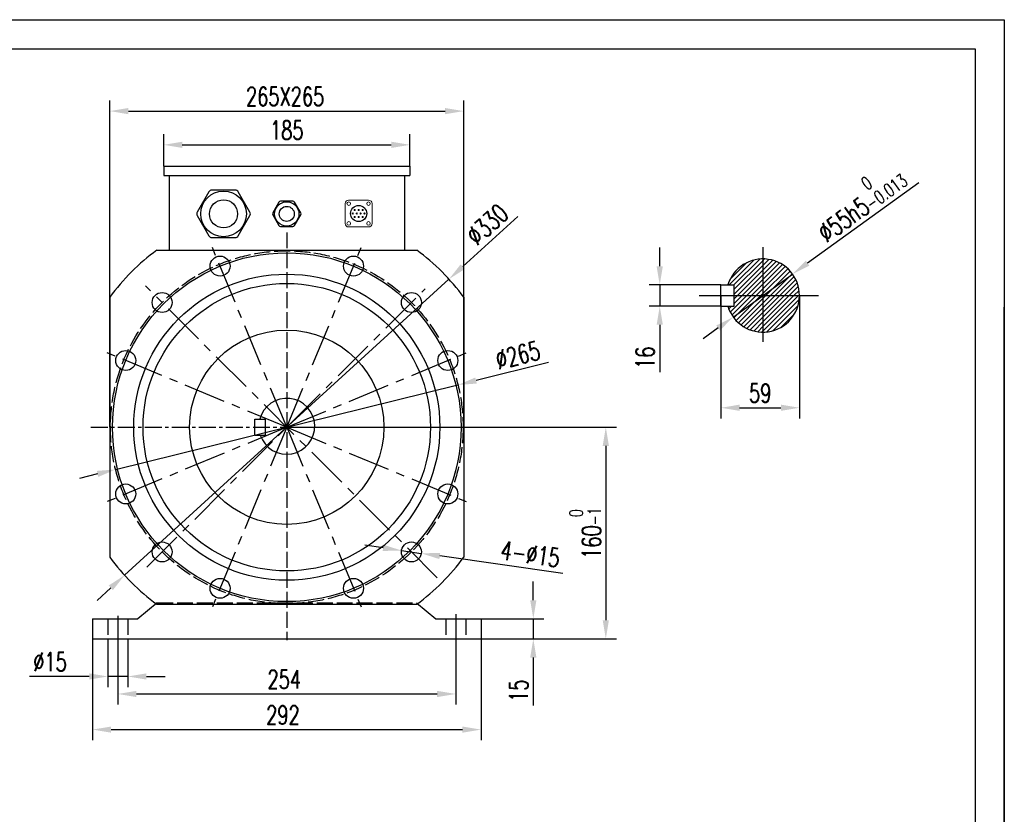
# Model space of a CAD drawing. Header units: inches. Extents: x -2985 to 8431, y -15940 to -4411.
# Tile 16 of 16: x 97 to 837, y -15241 to -14644. Entities that reach past the tile are written whole.
import ezdxf

# ---------------------------------------------------------------- set-up
doc = ezdxf.new("R2010")
doc.units = ezdxf.units.IN
doc.header["$MEASUREMENT"] = 0
for name, pattern in [('ACAD_ISO02W100', [15, 12, -3]), ('CENTER', [50.8, 31.75, -6.35, 6.35, -6.35]), ('CENTERX2', [20.32, 12.7, -2.54, 2.54, -2.54])]:
    doc.linetypes.add(name, pattern=pattern)
doc.layers.add('1', color=1, linetype='Continuous')
doc.layers.add('实线', color=7, linetype='Continuous', lineweight=30)
doc.styles.add('wldj', font='txt.shx', dxfattribs={"width": 0.7, "bigfont": 'INTECAD.SHX'})
doc.dimstyles.new('半径标注', dxfattribs={"dimscale": 4, "dimtxt": 3.5, "dimasz": 3.5, "dimexe": 2, "dimexo": 0, "dimgap": 1, "dimtad": 1, "dimdec": 3, "dimdsep": 46, "dimtxsty": 'wldj', "dimcen": 0.09, "dimclrd": 1, "dimclre": 1, "dimclrt": 3, "dimazin": 2, "dimtfac": 0.7, "dimtdec": 3, "dimtmove": 0, "dimatfit": 3, "dimfxl": 1, "dimtzin": 0, "dimarcsym": 0})
pattern_1 = [(45, (14947.7651, -1306.5628), (-1.76776695, 1.76776695), [])]

# ---------------------------------------------------------------- blocks, each defined once
blk = doc.blocks.new('*D65')
at = {"color": 1, "lineweight": -2}
for p, q in [((772.21, -14766.36), (688.71, -14826.79)), ((632.82, -14867.24), (677.37, -14835)), ((621.48, -14875.45), (610.14, -14883.66))]:
    blk.add_line(p, q, dxfattribs=at)
at = {"color": 1}
for points in [[(687.35, -14824.9), (690.08, -14828.68), (677.37, -14835)], [(622.84, -14877.34), (620.11, -14873.56), (632.82, -14867.24)]]:
    blk.add_solid(points, dxfattribs=at)
at = {"layer": 'Defpoints', "color": 0}
for p in [(677.37, -14835), (632.82, -14867.24)]:
    blk.add_point(p, dxfattribs=at)
at = {"color": 3, "insert": (726.95, -14779.78), "char_height": 14, "attachment_point": 5, "rotation": 35.89453, "style": 'wldj'}
blk.add_mtext('%%c55h5{\\H10;\\S 0^ -0.013;}', dxfattribs=at)
blk = doc.blocks.new('*D66')
at = {"color": 1, "lineweight": -2}
for p, q in [((623.6, -14851.12), (623.6, -14943.42)), ((682.6, -14851.12), (682.6, -14943.42)), ((637.6, -14935.42), (668.6, -14935.42))]:
    blk.add_line(p, q, dxfattribs=at)
at = {"color": 1}
for points in [[(637.6, -14933.08), (637.6, -14937.75), (623.6, -14935.42)], [(668.6, -14937.75), (668.6, -14933.08), (682.6, -14935.42)]]:
    blk.add_solid(points, dxfattribs=at)
at = {"layer": 'Defpoints', "color": 0}
for p in [(623.6, -14851.12), (682.6, -14851.12), (682.6, -14935.42)]:
    blk.add_point(p, dxfattribs=at)
at = {"color": 3, "insert": (653.1, -14924.42), "char_height": 14, "attachment_point": 5, "style": 'wldj'}
blk.add_mtext('59', dxfattribs=at)
blk = doc.blocks.new('*D67')
at = {"color": 1, "lineweight": -2}
for p, q in [((577.58, -14829.12), (577.58, -14815.12)), ((623.6, -14843.12), (569.58, -14843.12)), ((577.58, -14843.12), (577.58, -14859.12)), ((623.6, -14859.12), (569.58, -14859.12)), ((577.58, -14873.12), (577.58, -14908.65))]:
    blk.add_line(p, q, dxfattribs=at)
at = {"color": 1}
for points in [[(575.24, -14829.12), (579.91, -14829.12), (577.58, -14843.12)], [(579.91, -14873.12), (575.24, -14873.12), (577.58, -14859.12)]]:
    blk.add_solid(points, dxfattribs=at)
at = {"layer": 'Defpoints', "color": 0}
for p in [(623.6, -14843.12), (577.58, -14859.12), (623.6, -14859.12)]:
    blk.add_point(p, dxfattribs=at)
at = {"color": 3, "insert": (566.58, -14897.89), "char_height": 14, "attachment_point": 5, "rotation": 90, "style": 'wldj'}
blk.add_mtext('16', dxfattribs=at)
blk = doc.blocks.new('*D70')
at = {"color": 1, "lineweight": -2}
for p, q in [((204.78, -14754.04), (204.78, -14729.9)), ((389.78, -14754.04), (389.78, -14729.9)), ((218.78, -14737.9), (375.78, -14737.9))]:
    blk.add_line(p, q, dxfattribs=at)
at = {"color": 1}
for points in [[(218.78, -14735.57), (218.78, -14740.24), (204.78, -14737.9)], [(375.78, -14740.24), (375.78, -14735.57), (389.78, -14737.9)]]:
    blk.add_solid(points, dxfattribs=at)
at = {"layer": 'Defpoints', "color": 0}
for p in [(389.78, -14737.9), (204.78, -14754.04), (389.78, -14754.04)]:
    blk.add_point(p, dxfattribs=at)
at = {"color": 3, "insert": (297.28, -14726.9), "char_height": 14, "attachment_point": 5, "style": 'wldj'}
blk.add_mtext('185', dxfattribs=at)
blk = doc.blocks.new('*D54')
at = {"color": 1, "lineweight": -2}
for p, q in [((164.28, -14950.04), (164.28, -14704.56)), ((430.28, -14950.04), (430.28, -14704.56)), ((178.28, -14712.56), (416.28, -14712.56))]:
    blk.add_line(p, q, dxfattribs=at)
at = {"color": 1}
for points in [[(178.28, -14710.23), (178.28, -14714.9), (164.28, -14712.56)], [(416.28, -14714.9), (416.28, -14710.23), (430.28, -14712.56)]]:
    blk.add_solid(points, dxfattribs=at)
at = {"layer": 'Defpoints', "color": 0}
for p in [(430.28, -14712.56), (164.28, -14950.04), (430.28, -14950.04)]:
    blk.add_point(p, dxfattribs=at)
at = {"color": 3, "insert": (296.04, -14701.56), "char_height": 14, "attachment_point": 5, "style": 'wldj'}
blk.add_mtext('265X265', dxfattribs=at)
blk = doc.blocks.new('*D71')
at = {"color": 1, "lineweight": -2}
for p, q in [((369.69, -15040.68), (355.83, -15038.69)), ((383.55, -15042.66), (398.4, -15044.79)), ((504.66, -15060.01), (412.26, -15046.78))]:
    blk.add_line(p, q, dxfattribs=at)
at = {"color": 1}
for points in [[(369.36, -15042.99), (370.02, -15038.37), (383.55, -15042.66)], [(412.59, -15044.47), (411.93, -15049.09), (398.4, -15044.79)]]:
    blk.add_solid(points, dxfattribs=at)
at = {"layer": 'Defpoints', "color": 0}
for p in [(383.55, -15042.66), (398.4, -15044.79)]:
    blk.add_point(p, dxfattribs=at)
at = {"color": 3, "insert": (480.32, -15045.41), "char_height": 14, "attachment_point": 5, "rotation": 351.84913, "style": 'wldj'}
blk.add_mtext('4-%%C15', dxfattribs=at)
blk = doc.blocks.new('*D72')
at = {"color": 1, "lineweight": -2}
for p, q in [((151.28, -15101.54), (151.28, -15185.2)), ((443.28, -15101.54), (443.28, -15185.2)), ((165.28, -15177.2), (429.28, -15177.2))]:
    blk.add_line(p, q, dxfattribs=at)
at = {"color": 1}
for points in [[(165.28, -15174.87), (165.28, -15179.53), (151.28, -15177.2)], [(429.28, -15179.53), (429.28, -15174.87), (443.28, -15177.2)]]:
    blk.add_solid(points, dxfattribs=at)
at = {"layer": 'Defpoints', "color": 0}
for p in [(151.28, -15101.54), (443.28, -15101.54), (443.28, -15177.2)]:
    blk.add_point(p, dxfattribs=at)
at = {"color": 3, "insert": (294.38, -15166.2), "char_height": 14, "attachment_point": 5, "style": 'wldj'}
blk.add_mtext('292', dxfattribs=at)
blk = doc.blocks.new('*D73')
at = {"color": 1, "lineweight": -2}
for p, q in [((170.28, -15109.04), (170.28, -15158.43)), ((424.28, -15109.04), (424.28, -15158.43)), ((184.28, -15150.43), (410.28, -15150.43))]:
    blk.add_line(p, q, dxfattribs=at)
at = {"color": 1}
for points in [[(184.28, -15148.1), (184.28, -15152.77), (170.28, -15150.43)], [(410.28, -15152.77), (410.28, -15148.1), (424.28, -15150.43)]]:
    blk.add_solid(points, dxfattribs=at)
at = {"layer": 'Defpoints', "color": 0}
for p in [(170.28, -15109.04), (424.28, -15109.04), (424.28, -15150.43)]:
    blk.add_point(p, dxfattribs=at)
at = {"color": 3, "insert": (295.39, -15139.43), "char_height": 14, "attachment_point": 5, "style": 'wldj'}
blk.add_mtext('254', dxfattribs=at)
blk = doc.blocks.new('*D74')
at = {"color": 1, "lineweight": -2}
for p, q in [((162.78, -15109.04), (162.78, -15145.27)), ((177.78, -15109.04), (177.78, -15145.27)), ((148.78, -15137.27), (103.92, -15137.27)), ((177.78, -15137.27), (162.78, -15137.27)), ((191.78, -15137.27), (205.78, -15137.27))]:
    blk.add_line(p, q, dxfattribs=at)
at = {"color": 1}
for points in [[(148.78, -15139.6), (148.78, -15134.94), (162.78, -15137.27)], [(191.78, -15134.94), (191.78, -15139.6), (177.78, -15137.27)]]:
    blk.add_solid(points, dxfattribs=at)
at = {"layer": 'Defpoints', "color": 0}
for p in [(162.78, -15109.04), (177.78, -15109.04), (162.78, -15137.27)]:
    blk.add_point(p, dxfattribs=at)
at = {"color": 3, "insert": (119.35, -15126.27), "char_height": 14, "attachment_point": 5, "style": 'wldj'}
blk.add_mtext('%%C15', dxfattribs=at)
blk = doc.blocks.new('*D55')
at = {"color": 1, "lineweight": -2}
for p, q in [((297.28, -14950.04), (545.05, -14950.04)), ((537.05, -14964.04), (537.05, -15095.04)), ((439.73, -15109.04), (545.05, -15109.04))]:
    blk.add_line(p, q, dxfattribs=at)
at = {"color": 1}
for points in [[(539.39, -14964.04), (534.72, -14964.04), (537.05, -14950.04)], [(534.72, -15095.04), (539.39, -15095.04), (537.05, -15109.04)]]:
    blk.add_solid(points, dxfattribs=at)
at = {"layer": 'Defpoints', "color": 0}
for p in [(297.28, -14950.04), (439.73, -15109.04), (537.05, -15109.04)]:
    blk.add_point(p, dxfattribs=at)
at = {"color": 3, "insert": (521.62, -15029.54), "char_height": 14, "attachment_point": 5, "rotation": 90, "style": 'wldj'}
blk.add_mtext('160{\\H0.7x;\\S 0^ -1;}', dxfattribs=at)
blk = doc.blocks.new('*D75')
at = {"color": 1, "lineweight": -2}
for p, q in [((493.96, -14901.54), (439.52, -14914.96)), ((168.64, -14981.76), (425.93, -14918.31)), ((155.04, -14985.11), (141.45, -14988.46))]:
    blk.add_line(p, q, dxfattribs=at)
at = {"color": 1}
for points in [[(438.96, -14912.69), (440.08, -14917.23), (425.93, -14918.31)], [(155.6, -14987.38), (154.49, -14982.85), (168.64, -14981.76)]]:
    blk.add_solid(points, dxfattribs=at)
at = {"layer": 'Defpoints', "color": 0}
for p in [(425.93, -14918.31), (168.64, -14981.76)]:
    blk.add_point(p, dxfattribs=at)
at = {"color": 3, "insert": (470.9, -14895.89), "char_height": 14, "attachment_point": 5, "rotation": 13.85244, "style": 'wldj'}
blk.add_mtext('%%c265', dxfattribs=at)
blk = doc.blocks.new('*D76')
at = {"color": 1, "lineweight": -2}
for p, q in [((470.95, -14791.62), (429.53, -14829.4)), ((175.38, -15061.23), (419.18, -14838.84)), ((165.04, -15070.67), (154.7, -15080.1))]:
    blk.add_line(p, q, dxfattribs=at)
at = {"color": 1}
for points in [[(427.96, -14827.68), (431.1, -14831.13), (419.18, -14838.84)], [(166.61, -15072.39), (163.47, -15068.95), (175.38, -15061.23)]]:
    blk.add_solid(points, dxfattribs=at)
at = {"layer": 'Defpoints', "color": 0}
for p in [(419.18, -14838.84), (175.38, -15061.23)]:
    blk.add_point(p, dxfattribs=at)
at = {"color": 3, "insert": (448, -14797.67), "char_height": 14, "attachment_point": 5, "rotation": 42.37125, "style": 'wldj'}
blk.add_mtext('%%c330', dxfattribs=at)
blk = doc.blocks.new('*D77')
at = {"color": 1, "lineweight": -2}
for p, q in [((482.57, -15080.04), (482.57, -15066.04)), ((436.47, -15094.04), (490.57, -15094.04)), ((482.57, -15094.04), (482.57, -15109.04)), ((436.47, -15109.04), (490.57, -15109.04)), ((482.57, -15123.04), (482.57, -15159.04))]:
    blk.add_line(p, q, dxfattribs=at)
at = {"color": 1}
for points in [[(480.23, -15080.04), (484.9, -15080.04), (482.57, -15094.04)], [(484.9, -15123.04), (480.23, -15123.04), (482.57, -15109.04)]]:
    blk.add_solid(points, dxfattribs=at)
at = {"layer": 'Defpoints', "color": 0}
for p in [(436.47, -15094.04), (436.47, -15109.04), (482.57, -15109.04)]:
    blk.add_point(p, dxfattribs=at)
at = {"color": 3, "insert": (471.57, -15148.04), "char_height": 14, "attachment_point": 5, "rotation": 90, "style": 'wldj'}
blk.add_mtext('15', dxfattribs=at)

msp = doc.modelspace()

# ---------------------------------------------------------------- hatches: boundary and pattern name
h = msp.add_hatch()
h.set_pattern_fill('ANSI31', color=256, scale=20, style=0)
h.set_pattern_definition(pattern_1)
h.paths.add_polyline_path([(655.0955, -14823.6213, 0.33017444), (628.7849, -14843.1213), (633.5955, -14843.1213), (633.5955, -14851.1213), (655.0955, -14851.1213)])
h = msp.add_hatch()
h.set_pattern_fill('ANSI31', color=256, scale=20, style=0)
h.set_pattern_definition(pattern_1)
h.paths.add_polyline_path([(655.0955, -14823.6213), (655.0955, -14851.1213), (682.5955, -14851.1213, 0.41421356)])
h = msp.add_hatch()
h.set_pattern_fill('ANSI31', color=256, scale=20, style=0)
h.set_pattern_definition(pattern_1)
h.paths.add_polyline_path([(655.0955, -14851.1213), (633.5955, -14851.1213), (633.5955, -14859.1213), (628.7849, -14859.1213, 0.33017444), (655.0955, -14878.6213)])
h = msp.add_hatch()
h.set_pattern_fill('ANSI31', color=256, scale=20, style=0)
h.set_pattern_definition(pattern_1)
h.paths.add_polyline_path([(682.5955, -14851.1213), (655.0955, -14851.1213), (655.0955, -14878.6213, 0.41421356)])

# ---------------------------------------------------------------- linework, layer by layer
for p, q in [((-995.8426, -14643.8976), (836.5443, -14643.8976)), ((836.5443, -14643.8976), (836.5443, -15939.6569)), ((204.7837, -14754.0356), (204.7837, -14761.0356)), ((204.7837, -14754.0356), (204.7837, -14761.0356)), ((204.7837, -14754.0356), (389.7837, -14754.0356)), ((389.7837, -14754.0356), (389.7837, -14761.0356)), ((389.7837, -14754.0356), (389.7837, -14761.0356)), ((204.7837, -14761.0356), (389.7837, -14761.0356)), ((208.7837, -14761.0356), (208.7837, -14817.0356)), ((385.7837, -14761.0356), (385.7837, -14817.0356)), ((199.6313, -14817.0356), (394.9362, -14817.0356)), ((655.0955, -14814.809), (655.0955, -14885.9803)), ((623.5955, -14843.1213), (633.5955, -14843.1213)), ((623.5955, -14859.1213), (623.5955, -14843.1213)), ((633.5955, -14859.1213), (633.5955, -14843.1213)), ((607.2515, -14851.1213), (696.8471, -14851.1213)), ((164.2837, -14852.3832), (164.2837, -15047.6881)), ((430.2837, -14852.3832), (430.2837, -15047.6881)), ((623.5955, -14859.1213), (633.5955, -14859.1213)), ((836.5443, -15939.6569), (836.5443, -14859.8575)), ((273.2712, -14944.0356), (281.2712, -14944.0356)), ((273.2712, -14956.0356), (273.2712, -14944.0356)), ((281.2712, -14956.0356), (281.2712, -14944.0356)), ((273.2712, -14956.0356), (281.2712, -14956.0356)), ((199.7837, -15082.0356), (185.2837, -15094.0356)), ((199.6313, -15083.0356), (394.9362, -15083.0356)), ((394.7837, -15082.0356), (409.2837, -15094.0356)), ((151.2837, -15094.0356), (151.2837, -15109.0356)), ((151.2837, -15094.0356), (185.2837, -15094.0356)), ((170.2837, -15091.6378), (170.2837, -15111.6055)), ((409.2837, -15094.0356), (443.2837, -15094.0356)), ((424.2837, -15090.5932), (424.2837, -15112.7063)), ((443.2837, -15094.0356), (443.2837, -15109.0356)), ((151.2837, -15109.0356), (443.2837, -15109.0356))]:
    msp.add_line(p, q)
at = {"color": 7, "linetype": 'Continuous', "lineweight": 15}
for p, q in [((341.1908, -14797.0208), (341.1908, -14781.9872)), ((343.7828, -14779.3952), (358.8164, -14779.3952)), ((361.4084, -14797.0208), (361.4084, -14781.9872)), ((343.7828, -14799.6128), (358.8164, -14799.6128))]:
    msp.add_line(p, q, dxfattribs=at)
at = {"color": 1, "linetype": 'ACAD_ISO02W100'}
for p, q in [((297.2837, -14803.6332), (297.2837, -15110.0356)), ((162.7837, -15094.0356), (162.7837, -15109.0356)), ((177.7837, -15094.0356), (177.7837, -15109.0356)), ((416.7837, -15094.0356), (416.7837, -15109.0356)), ((431.7837, -15094.0356), (431.7837, -15109.0356))]:
    msp.add_line(p, q, dxfattribs=at)
at = {"color": 1, "linetype": 'CENTER'}
for p, q in [((297.2837, -14950.0356), (239.2895, -14810.0252)), ((297.2837, -14950.0356), (355.2779, -14810.0252)), ((410.4208, -15063.1727), (191.0601, -14843.812)), ((192.1481, -15055.1712), (401.1966, -14846.1227)), ((297.2837, -14950.0356), (157.2733, -14892.0414)), ((297.2837, -14950.0356), (437.2941, -14892.0414)), ((297.2837, -14950.0356), (157.2733, -15008.0298)), ((297.2837, -14950.0356), (239.2895, -15090.046)), ((297.2837, -14950.0356), (355.2779, -15090.046)), ((297.2837, -14950.0356), (437.2941, -15008.0298))]:
    msp.add_line(p, q, dxfattribs=at)
at = {"color": 1, "linetype": 'CENTERX2'}
msp.add_line((149.9946, -14950.0356), (443.6976, -14950.0356), dxfattribs=at)
at = {"color": 2, "linetype": 'ACAD_ISO02W100'}
msp.add_line((199.7837, -15082.0356), (394.7837, -15082.0356), dxfattribs=at)
at = {"color": 7, "linetype": 'Continuous', "lineweight": 15}
for centre in [(343.8692, -14782.0736), (358.73, -14782.0736), (343.8692, -14796.9344), (358.73, -14796.9344)]:
    msp.add_circle(centre, 1.3392, dxfattribs=at)
for centre, radius in [((351.2996, -14789.504), 6.0569), ((297.2837, -14950.0356), 131), ((247.1522, -14829.0074), 7.5), ((347.4153, -14829.0074), 7.5), ((297.2837, -14950.0356), 115), ((297.2837, -14950.0356), 108), ((203.5921, -14856.344), 7.5), ((390.9754, -14856.344), 7.5), ((297.2837, -14950.0356), 73), ((176.2555, -14899.9041), 7.5), ((418.3119, -14899.9041), 7.5), ((176.2555, -15000.1671), 7.5), ((418.3119, -15000.1671), 7.5), ((203.5921, -15043.7273), 7.5), ((390.9754, -15043.7273), 7.5), ((247.1522, -15071.0638), 7.5), ((347.4153, -15071.0638), 7.5)]:
    msp.add_circle(centre, radius)
at = {"color": 1, "linetype": 'ACAD_ISO02W100'}
msp.add_circle((297.2837, -14950.0356), 132.5, dxfattribs=at)
at = {"color": 7, "linetype": 'Continuous', "lineweight": 15}
for centre, radius, start, end in [((343.7828, -14781.9872), 2.592, 90, 180), ((358.8164, -14781.9872), 2.592, 0, 90), ((346.8517, -14789.504), 0.4324, 0, 180), ((346.8517, -14789.504), 0.4324, 180, 0), ((348.3343, -14786.8476), 0.4324, 0, 180), ((348.3343, -14786.8476), 0.4324, 180, 0), ((348.3343, -14792.1603), 0.4324, 0, 180), ((348.3343, -14792.1603), 0.4324, 180, 0), ((349.817, -14789.504), 0.4324, 0, 180), ((349.817, -14789.504), 0.4324, 180, 0), ((351.2996, -14786.8476), 0.4324, 0, 180), ((351.2996, -14786.8476), 0.4324, 180, 0), ((351.2996, -14792.1603), 0.4324, 0, 180), ((351.2996, -14792.1603), 0.4324, 180, 0), ((352.7822, -14789.504), 0.4324, 0, 180), ((352.7822, -14789.504), 0.4324, 180, 0), ((354.2648, -14786.8476), 0.4324, 0, 180), ((354.2648, -14786.8476), 0.4324, 180, 0), ((354.2648, -14792.1603), 0.4324, 0, 180), ((354.2648, -14792.1603), 0.4324, 180, 0), ((355.7475, -14789.504), 0.4324, 0, 180), ((355.7475, -14789.504), 0.4324, 180, 0), ((343.7828, -14797.0208), 2.592, 180, 270), ((358.8164, -14797.0208), 2.592, 270, 0)]:
    msp.add_arc(centre, radius, start, end, dxfattribs=at)
for centre, radius, start, end in [((297.2837, -14950.0356), 165, 126.2871916, 143.7128084), ((297.2837, -14950.0356), 165, 36.2871916, 53.7128084), ((655.0955, -14851.1213), 27.5, 196.9123898, 163.0876102), ((297.2837, -14949.309), 21, 198.6819288, 165.4565366), ((297.2837, -14950.0356), 165, 216.2871916, 233.7128084), ((297.2837, -14950.0356), 165, 306.2871916, 323.7128084)]:
    msp.add_arc(centre, radius, start, end)
at = {"layer": '1'}
for p, q in [((-886.7719, -14665.7118), (814.7301, -14665.7118)), ((814.7301, -14665.7118), (814.7301, -15917.8428))]:
    msp.add_line(p, q, dxfattribs=at)
at = {"layer": '实线', "color": 0}
for p, q in [((238.7061, -14773.2804), (229.9419, -14788.4604)), ((258.5208, -14771.9604), (240.9924, -14771.9604)), ((269.5713, -14788.4604), (260.8071, -14773.2804)), ((291.3901, -14780.9804), (286.7159, -14789.0764)), ((301.958, -14780.2764), (292.6095, -14780.2764)), ((307.8515, -14789.0764), (303.1773, -14780.9804)), ((229.9419, -14791.1004), (238.7061, -14806.2804)), ((260.8071, -14806.2804), (269.5713, -14791.1004)), ((286.7159, -14790.4844), (291.3901, -14798.5804)), ((303.1773, -14798.5804), (307.8515, -14790.4844)), ((292.6095, -14799.2844), (301.958, -14799.2844)), ((240.9924, -14807.6004), (258.5208, -14807.6004))]:
    msp.add_line(p, q, dxfattribs=at)
for centre, radius in [((249.7566, -14789.7804), 17.16), ((249.7566, -14789.7804), 10.56), ((297.2837, -14789.7804), 9.152), ((297.2837, -14789.7804), 5.632)]:
    msp.add_circle(centre, radius, dxfattribs=at)
for centre, radius, start, end in [((240.9924, -14774.6004), 2.64, 90, 150), ((258.5208, -14774.6004), 2.64, 30, 90), ((292.6095, -14781.6844), 1.408, 90, 150), ((301.958, -14781.6844), 1.408, 30, 90), ((232.2282, -14789.7804), 2.64, 150, 210), ((267.2849, -14789.7804), 2.64, 330, 30), ((287.9353, -14789.7804), 1.408, 150, 210), ((306.6322, -14789.7804), 1.408, 330, 30), ((292.6095, -14797.8764), 1.408, 210, 270), ((301.958, -14797.8764), 1.408, 270, 330), ((240.9924, -14804.9604), 2.64, 210, 270), ((258.5208, -14804.9604), 2.64, 270, 330)]:
    msp.add_arc(centre, radius, start, end, dxfattribs=at)

# ---------------------------------------------------------------- dimensions: what is measured, and where the dimension line sits
dim = msp.add_linear_dim(base=(430.2837, -14712.5623), p1=(164.2837, -14950.0356), p2=(430.2837, -14950.0356), text='265X265', dimstyle='半径标注')
dim.commit()
dim.dimension.update_dxf_attribs({"geometry": '*D54', "text_midpoint": (296.0433, -14712.5623), "dimtype": 160})
for base, p1, p2, text, picture, middle in [((389.7837, -14737.9044), (204.7837, -14754.0356), (389.7837, -14754.0356), '185', '*D70', (297.2837, -14726.9044)), ((162.7837, -15137.2697), (177.7837, -15109.0356), (162.7837, -15109.0356), '%%C15', '*D74', (119.3504, -15126.2697))]:
    dim = msp.add_linear_dim(base=base, p1=p1, p2=p2, text=text, dimstyle='半径标注')
    dim.commit()
    dim.dimension.update_dxf_attribs({"geometry": picture, "text_midpoint": middle})
dim = msp.add_diameter_dim_2p(p1=(632.8178, -14867.2444), p2=(677.3732, -14834.9982), text='%%c55h5{\\H10;\\S 0^ -0.013;}', dimstyle='半径标注')
dim.commit()
dim.dimension.update_dxf_attribs({"geometry": '*D65', "text_midpoint": (726.947, -14779.7807)})
for p1, p2, picture, middle in [((175.3828, -15061.2343), (419.1847, -14838.8369), '*D76', (447.9969, -14797.665)), ((168.6374, -14981.7591), (425.93, -14918.3122), '*D75', (470.9036, -14895.8924))]:
    dim = msp.add_diameter_dim_2p(p1=p1, p2=p2, dimstyle='半径标注')
    dim.commit()
    dim.dimension.update_dxf_attribs({"geometry": picture, "text_midpoint": middle})
for base, p1, p2, picture, middle in [((577.577, -14859.1213), (623.5955, -14843.1213), (623.5955, -14859.1213), '*D67', (566.577, -14897.8879)), ((482.5657, -15109.0356), (436.4695, -15094.0356), (436.4695, -15109.0356), '*D77', (471.5657, -15148.0356))]:
    dim = msp.add_linear_dim(base=base, p1=p1, p2=p2, angle=90, dimstyle='半径标注')
    dim.commit()
    dim.dimension.update_dxf_attribs({"geometry": picture, "text_midpoint": middle})
dim = msp.add_linear_dim(base=(682.5955, -14935.4164), p1=(623.5955, -14851.1213), p2=(682.5955, -14851.1213), dimstyle='半径标注')
dim.commit()
dim.dimension.update_dxf_attribs({"geometry": '*D66', "text_midpoint": (653.0955, -14924.4164)})
dim = msp.add_linear_dim(base=(537.0518, -15109.0356), p1=(297.2837, -14950.0356), p2=(439.7271, -15109.0356), angle=90, text='160{\\H0.7x;\\S 0^ -1;}', dimstyle='半径标注')
dim.commit()
dim.dimension.update_dxf_attribs({"geometry": '*D55', "text_midpoint": (521.6185, -15029.5356)})
dim = msp.add_diameter_dim_2p(p1=(383.5511, -15042.6639), p2=(398.3996, -15044.7906), text='4-%%C15', dimstyle='半径标注')
dim.commit()
dim.dimension.update_dxf_attribs({"geometry": '*D71', "text_midpoint": (478.7627, -15056.3008), "dimtype": 163})
for base, p1, p2, picture, middle in [((443.2837, -15177.1994), (151.2837, -15101.5356), (443.2837, -15101.5356), '*D72', (294.3814, -15177.1994)), ((424.2837, -15150.4321), (170.2837, -15109.0356), (424.2837, -15109.0356), '*D73', (295.3925, -15150.4321))]:
    dim = msp.add_linear_dim(base=base, p1=p1, p2=p2, dimstyle='半径标注')
    dim.commit()
    dim.dimension.update_dxf_attribs({"geometry": picture, "text_midpoint": middle, "dimtype": 160})

doc.saveas('drawing.dxf')
